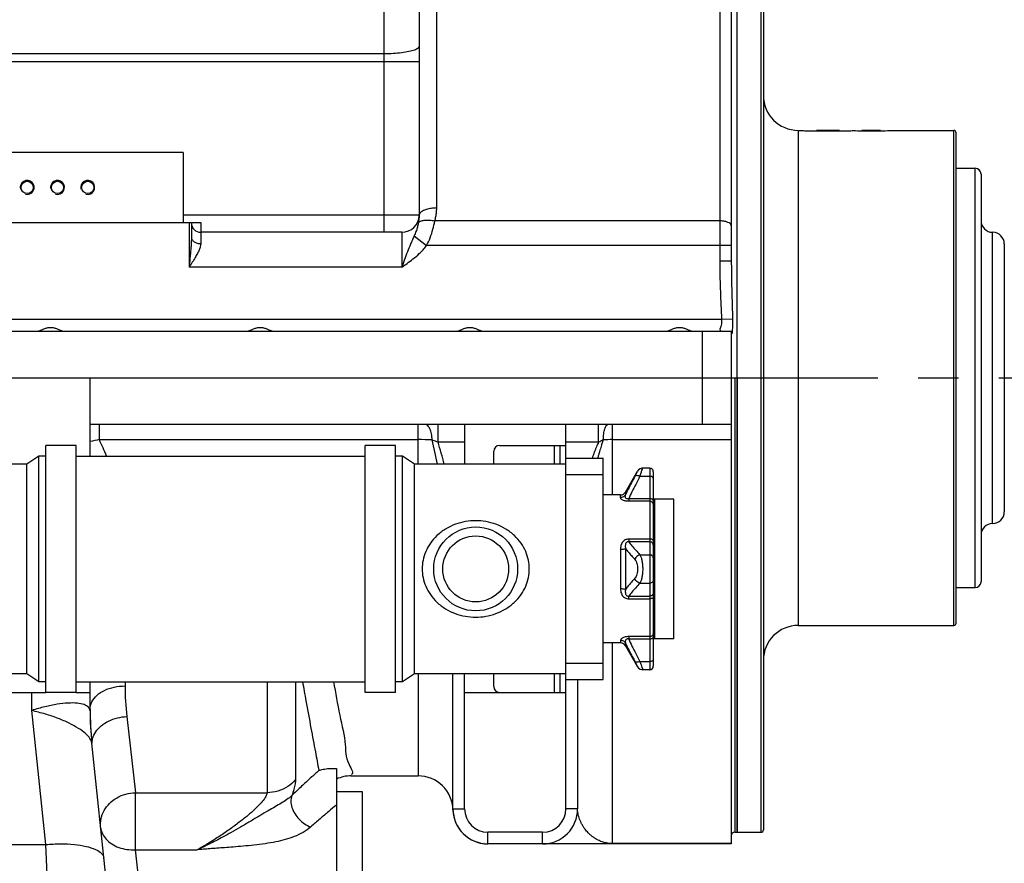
# Model space of a CAD drawing. Header units: millimetres. Extents: x 8 to 399, y 9 to 282.
# Tile 21 of 36: x 108 to 151, y 197 to 234. Entities that reach past the tile are written whole.
import ezdxf

# ---------------------------------------------------------------- set-up
doc = ezdxf.new("R2010")
doc.units = ezdxf.units.MM
doc.header["$LTSCALE"] = 23.1
doc.linetypes.add('CENTER', pattern=[0.6, 0.375, -0.075, 0.075, -0.075])
doc.layers.get('0').update_dxf_attribs({"linetype": 'CONTINUOUS'})
for name, color, linetype in [('02___PRT_ALL_AXES', 7, 'CONTINUOUS'), ('02__ASM_ALL_AXES', 7, 'CONTINUOUS'), ('3_ALL_AXES', 7, 'CONTINUOUS')]:
    doc.layers.add(name, color=color, linetype=linetype)
doc.dimstyles.new('DIMSTYLE_2', dxfattribs={"dimtxt": 2.5, "dimasz": 3, "dimexe": 0.18, "dimexo": 0.0625, "dimgap": 0.09, "dimtad": 1, "dimdec": 0, "dimlfac": 20, "dimdsep": 46, "dimtxsty": 'Standard', "dimblk": '_FILLED', "dimblk1": '_FILLED', "dimblk2": '_FILLED', "dimcen": 0.09, "dimadec": 0, "dimazin": 0, "dimtfac": 1, "dimtdec": 0, "dimtofl": 0, "dimtmove": 0, "dimatfit": 3, "dimldrblk": '_FILLED', "dimfxl": 0, "dimtolj": 1, "dimarcsym": 0})

# ---------------------------------------------------------------- blocks, each defined once
blk = doc.blocks.new('_FILLED')
at = {"color": 0, "linetype": 'ByBlock'}
blk.add_solid([(0, 0), (-1, 0.25), (-1, -0.25)], dxfattribs=at)
blk = doc.blocks.new('*D8')
at = {"color": 2, "linetype": 'Continuous'}
for p, q in [((159.284, 213.847), (159.284, 128.823)), ((73.859, 172.971), (73.859, 128.823)), ((73.859, 131.823), (116.572, 131.823)), ((159.284, 131.823), (116.572, 131.823))]:
    blk.add_line(p, q, dxfattribs=at)
at = {"color": 2, "linetype": 'Continuous', "xscale": 3, "yscale": 3, "zscale": 3, "rotation": 180}
blk.add_blockref('_FILLED', (73.859, 131.823), dxfattribs=at)
at = {"color": 2, "linetype": 'Continuous', "xscale": 3, "yscale": 3, "zscale": 3}
blk.add_blockref('_FILLED', (159.284, 131.823), dxfattribs=at)
at = {"color": 2, "linetype": 'Continuous', "insert": (116.572, 134.948), "char_height": 2.5, "width": 10, "attachment_point": 2, "line_spacing_factor": 0.9}
blk.add_mtext('1709', dxfattribs=at)

msp = doc.modelspace()

# ---------------------------------------------------------------- linework, layer by layer
at = {"color": 7, "linetype": 'Continuous'}
for p, q in [((124.08437, 224.47077), (124.08437, 243.22077)), ((126.33437, 225.51382), (126.33437, 243.22077)), ((125.58437, 240.72077), (125.58437, 225.19699)), ((138.48438, 237.83847), (138.48438, 223.22734)), ((138.98438, 237.71516), (138.98438, 223.22734)), ((139.23438, 198.72077), (139.23438, 237.47077)), ((140.25938, 198.72077), (140.25938, 237.22077)), ((140.35938, 237.22077), (140.35938, 198.82077)), ((124.08437, 232.1315), (97.68438, 232.1315)), ((96.18438, 231.80611), (125.58437, 231.80611)), ((141.85938, 228.84577), (141.85938, 207.59577)), ((143.63438, 228.84577), (142.63438, 228.84577)), ((145.38438, 228.84577), (144.58437, 228.84577)), ((148.53438, 207.59577), (148.53438, 228.84577)), ((148.63438, 207.69577), (148.63438, 228.74577)), ((115.45225, 227.89577), (106.15225, 227.89577)), ((115.45225, 227.89577), (115.45225, 224.89577)), ((149.45437, 209.22077), (149.45437, 227.22077)), ((149.70437, 226.97077), (149.70437, 209.47077)), ((115.45225, 225.22077), (125.58437, 225.22077)), ((138.48438, 224.95864), (126.25574, 224.95864)), ((105.40225, 224.89577), (115.80225, 224.89577)), ((115.70225, 224.89577), (115.70225, 222.97077)), ((115.80225, 224.89577), (115.80225, 224.25529)), ((115.83118, 224.89577), (116.20225, 224.89577)), ((116.20225, 224.89577), (116.20225, 223.98486)), ((124.83437, 224.47077), (116.20225, 224.47077)), ((124.83437, 224.47077), (124.83437, 222.97077)), ((125.36791, 224.31263), (125.90143, 223.90209)), ((150.20437, 211.97077), (150.20437, 224.47077)), ((138.98438, 223.90209), (125.90143, 223.90209)), ((150.70437, 223.97077), (150.70437, 212.47077)), ((138.98438, 223.22734), (138.48438, 223.22734)), ((124.83437, 222.97077), (115.70225, 222.97077)), ((138.56511, 220.72077), (104.85788, 220.72077)), ((139.03677, 220.74186), (138.56511, 220.72077)), ((104.85788, 220.22077), (138.99391, 220.22077)), ((137.74391, 218.22077), (137.74391, 220.22077)), ((138.99391, 218.22077), (138.99391, 220.22077)), ((81.75787, 218.22077), (139.23438, 218.22077)), ((111.45475, 214.86327), (111.45475, 218.22077)), ((137.73425, 218.22077), (137.73425, 216.22077)), ((138.98425, 218.22077), (138.98425, 216.22077)), ((139.13425, 218.22077), (139.13425, 198.72077)), ((139.23425, 218.22077), (139.23425, 198.72077)), ((138.97293, 216.22077), (111.45475, 216.22077)), ((111.85103, 215.57016), (111.85103, 216.22077)), ((125.53425, 214.52077), (125.53425, 216.22077)), ((126.39135, 215.47077), (126.39135, 216.22077)), ((127.53425, 216.22077), (127.53425, 214.52077)), ((131.88425, 199.72077), (131.88425, 216.22077)), ((133.2816, 215.47077), (133.2816, 216.22077)), ((133.88425, 213.19577), (133.88425, 216.22077)), ((138.98425, 216.20174), (138.98425, 198.22077)), ((111.85102, 215.57016), (125.53425, 215.57016)), ((126.39134, 215.47077), (127.53425, 215.47077)), ((129.03425, 215.32077), (131.88425, 215.32077)), ((131.38425, 215.32077), (131.38425, 214.52077)), ((131.63425, 214.52077), (131.63425, 215.32077)), ((131.88425, 215.47077), (133.2816, 215.47077)), ((133.88425, 215.56969), (138.98425, 215.56969)), ((128.78425, 214.52077), (128.78425, 215.07077)), ((131.88425, 214.77077), (133.48425, 214.77077)), ((133.48425, 205.27077), (133.48425, 214.77077)), ((108.73975, 214.52077), (102.23425, 214.52077)), ((108.73975, 205.52077), (108.73975, 214.52077)), ((131.88425, 214.52077), (125.37875, 214.52077)), ((125.37875, 205.52077), (125.37875, 214.52077)), ((135.48425, 214.34577), (135.17854, 214.34577)), ((135.48425, 214.34577), (135.48425, 205.69577)), ((131.88425, 214.07077), (133.48425, 214.07077)), ((134.44242, 213.32077), (134.96203, 214.22076)), ((135.05999, 213.99577), (135.48425, 213.99577)), ((135.63425, 214.19577), (135.63425, 212.86253)), ((134.22591, 213.08108), (134.22591, 213.19577)), ((134.44242, 213.32077), (134.44242, 213.20156)), ((135.48425, 213.03042), (134.57875, 213.03042)), ((134.57875, 213.03042), (134.57875, 212.92661)), ((135.48425, 212.92661), (134.57875, 212.92661)), ((135.63307, 212.80649), (135.63307, 211.24721)), ((135.68268, 212.76645), (135.68268, 211.22959)), ((135.68425, 213.02077), (135.68425, 212.81595)), ((135.48425, 211.3001), (134.57875, 211.3001)), ((134.57875, 211.3001), (134.57875, 211.18433)), ((135.48425, 211.18433), (134.57875, 211.18433)), ((135.63425, 211.1284), (135.63425, 208.91313)), ((135.68425, 211.11025), (135.68425, 208.93129)), ((134.22591, 210.8664), (134.22591, 209.17513)), ((134.44242, 210.89969), (134.44242, 209.14185)), ((135.05999, 210.62698), (135.48425, 210.62698)), ((135.05999, 209.41455), (135.48425, 209.41455)), ((134.57875, 208.8572), (135.48425, 208.8572)), ((134.57875, 208.74143), (134.57875, 208.8572)), ((134.57875, 208.74143), (135.48425, 208.74143)), ((135.63307, 208.79432), (135.63307, 207.23505)), ((135.68268, 208.81195), (135.68268, 207.27509)), ((135.63425, 207.179), (135.63425, 205.84577)), ((135.68425, 207.22559), (135.68425, 207.02077)), ((133.88425, 198.22077), (133.88425, 206.84577)), ((134.22591, 206.96045), (134.22591, 206.84577)), ((134.44242, 206.83997), (134.44242, 206.72077)), ((134.44242, 206.72077), (134.96203, 205.82077)), ((135.48425, 207.11492), (134.57875, 207.11492)), ((134.57875, 207.11492), (134.57875, 207.01112)), ((135.48425, 207.01112), (134.57875, 207.01112)), ((131.88425, 205.97077), (133.48425, 205.97077)), ((135.05999, 206.04577), (135.48425, 206.04577)), ((108.73975, 205.52077), (102.23425, 205.52077)), ((131.88425, 205.52077), (125.37875, 205.52077)), ((125.53425, 205.52077), (125.53425, 201.13977)), ((127.03425, 199.72077), (127.03425, 205.52077)), ((127.53425, 199.72077), (127.53425, 205.52077)), ((128.78425, 204.97077), (128.78425, 205.52077)), ((131.38425, 205.52077), (131.38425, 204.72077)), ((131.63425, 204.72077), (131.63425, 205.52077)), ((135.48425, 205.69577), (135.17854, 205.69577)), ((111.45475, 204.00688), (111.45475, 205.17827)), ((112.95475, 205.17827), (112.95475, 204.99855)), ((119.04984, 205.17827), (119.04984, 200.41667)), ((120.275, 205.17827), (120.275, 200.98162)), ((131.88425, 205.27077), (133.48425, 205.27077)), ((132.38425, 205.27077), (132.38425, 199.72077)), ((85.85788, 204.72077), (109.55925, 204.72077)), ((108.95475, 203.94319), (108.95475, 204.72077)), ((110.85925, 204.72077), (111.45475, 204.72077)), ((127.53425, 204.72077), (131.88425, 204.72077)), ((109.55932, 198.19109), (108.95475, 203.94319)), ((113.0287, 203.68587), (113.39807, 200.41675)), ((112.70346, 191.34011), (111.52586, 202.5442)), ((122.03425, 201.45676), (122.03425, 188.22077)), ((122.65521, 201.13977), (125.53425, 201.13977)), ((113.39807, 200.41675), (119.04984, 200.41667)), ((113.39807, 197.96753), (113.39807, 200.41675)), ((127.03425, 199.72077), (127.53425, 199.72077)), ((132.38425, 199.72077), (131.88425, 199.72077)), ((130.88425, 198.72077), (128.53425, 198.72077)), ((128.53425, 198.22077), (128.53425, 198.72077)), ((130.88425, 198.22077), (130.88425, 198.72077)), ((139.13425, 198.72077), (139.23425, 198.72077)), ((87.75331, 198.19109), (109.55932, 198.19109)), ((109.60418, 196.91079), (109.55932, 198.19109)), ((113.39807, 197.96753), (116.05349, 197.96747)), ((113.81823, 194.37999), (113.39807, 197.96753)), ((128.3756, 198.22906), (128.35846, 198.23097)), ((128.35846, 198.23097), (128.36066, 198.23072)), ((128.49163, 198.22136), (128.50328, 198.22108)), ((128.50162, 198.22112), (128.52572, 198.22078)), ((128.52042, 198.22082), (128.53426, 198.22076)), ((138.98425, 198.22077), (128.53425, 198.22077)), ((138.98425, 198.22883), (133.88425, 198.22883))]:
    msp.add_line(p, q, dxfattribs=at)
at = {"color": 2, "linetype": 'Continuous'}
for p, q in [((142.63438, 228.82077), (142.63438, 228.84577)), ((143.63438, 228.82077), (143.63438, 228.84577)), ((144.58437, 228.82352), (144.58437, 228.84577)), ((145.38438, 228.82356), (145.38438, 228.84577))]:
    msp.add_line(p, q, dxfattribs=at)
at = {"color": 7, "linetype": 'Continuous'}
for points in [[(138.98425, 216.20174), (138.98148, 216.21597), (138.97293, 216.22077)], [(135.17854, 214.34577), (135.14603, 214.34364), (135.07054, 214.32124), (135.00579, 214.27648), (134.96203, 214.22077)], [(134.96203, 205.82077), (135.00579, 205.76505), (135.07054, 205.7203), (135.14603, 205.69789), (135.17854, 205.69577)], [(127.0337, 199.68027), (127.03394, 199.69045), (127.03425, 199.72077)], [(127.8015, 198.41131), (127.86798, 198.37632), (128.03631, 198.30544)], [(128.03631, 198.30544), (128.20625, 198.25682), (128.28962, 198.24067)], [(128.36066, 198.23072), (128.40332, 198.22639), (128.44523, 198.22334)], [(128.44523, 198.22334), (128.47855, 198.22176), (128.50162, 198.22112)]]:
    msp.add_lwpolyline(points, dxfattribs=at)
msp.add_circle((128.00925, 210.02077), 1.415, dxfattribs=at)
for centre, radius, start, end in [((141.85938, 230.34577), 1.5, 180, 270), ((148.53438, 228.74577), 0.1, 0, 90), ((149.45437, 226.97077), 0.25, 360, 90), ((124.83437, 225.22077), 0.75, 270, 358.198247), ((150.20437, 224.97077), 0.5, 180.000001, 270), ((116.20225, 224.87077), 0.4, 180, 270), ((150.20437, 223.97077), 0.5, 360, 90), ((115.49654, 197.84282), 18.09829, 101.620509, 102.90436), ((100.90357, 210.33995), 12.13268, 21.895445, 25.536434), ((125.5434, 195.21626), 20.35391, 88.31003, 90.025775), ((53.91111, 199.72086), 73.94905, 11.5450405, 12.3690458), ((148.24973, 275.66239), 64.03765, 249.8057504, 250.0416749), ((78.18617, 201.2501), 50.25899, 15.310587, 16.436216), ((129.03425, 215.07077), 0.25, 90, 180), ((133.87974, 194.46337), 21.10632, 89.987755, 91.066086), ((135.48425, 214.19577), 0.15, 359.999772, 90), ((134.22591, 213.44577), 0.25, 270, 330), ((135.68425, 213.07077), 0.05, 180, 270), ((150.20437, 212.47077), 0.5, 270, 0), ((150.20437, 211.47077), 0.5, 90, 179.999999), ((149.45437, 209.47077), 0.25, 270, 0), ((141.85938, 206.09577), 1.5, 90, 180), ((148.53438, 207.69577), 0.1, 270, 360), ((134.22591, 206.59577), 0.25, 30, 90), ((135.68425, 206.97077), 0.05, 90, 180), ((135.48425, 205.84577), 0.15, 270, 0.000228), ((124.64726, 204.99887), 11.69252, 180.001592, 186.447614), ((129.03425, 204.97077), 0.25, 180, 270), ((124.71086, 203.93072), 13.25773, 180.002262, 185.999644), ((126.45475, 204.00688), 15, 180, 185.620937), ((122.66563, 199.63979), 1.5, 90, 114.892944), ((125.53425, 199.63977), 1.5, 1.547045, 90), ((128.53316, 199.72077), 1.5, 181.547041, 269.999849), ((128.53425, 199.72077), 1.5, 179.999999, 270.000001), ((128.53425, 199.72077), 1, 180, 270), ((130.88425, 199.72077), 1.5, 269.999999, 0.000001), ((130.88425, 199.72077), 1, 270, 360), ((139.13425, 198.57077), 0.15, 90, 180), ((140.25938, 198.82077), 0.1, 270, 360)]:
    msp.add_arc(centre, radius, start, end, dxfattribs=at)
at = {"color": 2, "linetype": 'Continuous'}
for centre in [(108.75225, 226.39577), (110.05225, 226.39577), (111.35225, 226.39577)]:
    msp.add_arc(centre, 0.3, 255, 195, dxfattribs=at)
at = {"color": 7, "linetype": 'Continuous'}
for points, start_tangent, end_tangent in [([(125.58437, 232.4569), (125.53326, 232.37268), (125.38341, 232.2942), (125.14504, 232.22681), (124.83437, 232.1751), (124.4726, 232.14259), (124.08437, 232.1315)], (0, -1), (-1, 0)), ([(126.33437, 225.51382), (126.10261, 225.49831), (125.89354, 225.45328), (125.72761, 225.38316), (125.62108, 225.2948), (125.58636, 225.21886)], (-1, 0), (-0.17456322, -0.98464597)), ([(126.25574, 224.95864), (126.29939, 225.15063), (126.32572, 225.33619), (126.33437, 225.51382)], (0.25723114, 0.9663499), (0.00001581, 1)), ([(125.54505, 224.86782), (125.63862, 224.94538), (125.80138, 224.9889), (126.01507, 224.99349), (126.25574, 224.95864)], (0.51164125, 0.85919918), (0.97692524, -0.21358152)), ([(125.58437, 225.19687), (125.58007, 225.09843), (125.56696, 224.98978), (125.54506, 224.86782)], (-0.00000001, -1), (-0.19703064, -0.98039733)), ([(125.58636, 225.21886), (125.58437, 225.19686)], (-0.17456322, -0.98464597), (0, -1)), ([(125.90143, 223.90209), (126.05531, 224.23866), (126.17324, 224.59846), (126.25574, 224.95864)], (0.47429376, 0.88036665), (0.18332937, 0.98305155)), ([(138.98438, 224.74733), (138.9599, 224.81263), (138.88888, 224.87154), (138.77827, 224.91828), (138.63888, 224.9483), (138.48438, 224.95864)], (0, 1), (-1, 0)), ([(125.54506, 224.86782), (125.50374, 224.69421), (125.44489, 224.50663), (125.3679, 224.31264)], (-0.19708052, -0.98038731), (-0.40443552, -0.91456651)), ([(115.80225, 224.25529), (115.79882, 224.09761), (115.78917, 223.91769), (115.77409, 223.71584), (115.75422, 223.49171), (115.73009, 223.24417), (115.70225, 222.97077)], (-0.00006149, -1), (-0.10204933, -0.99477934)), ([(115.80225, 224.25529), (115.8327, 224.1518), (115.91941, 224.06407), (116.04918, 224.00545), (116.20225, 223.98486)], (0.00000001, -1), (1, 0.00001473)), ([(125.3679, 224.31264), (125.29124, 224.14086), (125.20937, 223.95476)], (-0.40454951, -0.9145161), (-0.39599974, -0.91825062)), ([(116.20225, 223.98486), (116.18513, 223.8604), (116.1369, 223.71836), (116.06149, 223.55901), (115.9621, 223.38205), (115.84147, 223.18661), (115.70225, 222.97077)], (-0.00011885, -0.99999999), (-0.54506765, -0.83839206)), ([(125.20937, 223.95476), (125.0762, 223.63085), (124.95053, 223.2964), (124.83437, 222.97077)], (-0.39554464, -0.91844675), (-0.3334336, -0.94277358)), ([(125.58437, 223.55543), (125.74814, 223.72054), (125.90143, 223.90209)], (0.72866927, 0.68486575), (0.61001708, 0.79238826)), ([(124.83437, 222.97077), (125.06527, 223.13549), (125.31633, 223.32519), (125.58437, 223.55543)], (0.81677301, 0.57695914), (0.72897965, 0.68453537)), ([(138.48438, 223.22734), (138.49834, 222.35477), (138.52952, 221.51675), (138.56511, 220.72077)], (0.0000461, -1), (0.04471371, -0.99899984)), ([(138.98438, 223.22734), (138.99344, 222.36956), (139.01368, 221.53761), (139.03678, 220.74186)], (0.00001903, -1), (0.02895988, -0.99958057)), ([(138.56511, 220.72077), (138.56446, 220.5941), (138.54334, 220.48042), (138.51454, 220.38665), (138.49186, 220.31523), (138.54828, 220.22077)], (0.09020138, -0.99592355), (1, -0.00000148)), ([(139.03678, 220.74186), (139.03705, 220.5096), (139.02596, 220.29602)], (0.02931158, -0.99957032), (-0.07524886, -0.99716479)), ([(139.02596, 220.29602), (139.00924, 220.11252)], (-0.07524886, -0.99716479), (-0.10270802, -0.99471155)), ([(126.14359, 215.56132), (126.11066, 215.81941), (126.04242, 216.0322), (125.94774, 216.17204), (125.83892, 216.22076)], (-0.04971319, 0.99876353), (-1, -0.00004113)), ([(133.487, 215.56603), (133.50877, 215.82256), (133.55333, 216.03377), (133.61492, 216.17246), (133.68562, 216.22077)], (0.03417213, 0.99941596), (1, -0.00000876)), ([(133.2816, 215.47077), (133.23936, 215.37317), (133.1949, 215.26624), (133.1483, 215.14986), (133.10028, 215.02548), (133.05159, 214.89502), (133.00663, 214.77079)], (-0.4041955, -0.91467262), (-0.33601284, -0.94185741)), ([(133.48704, 215.56603), (133.45818, 215.48245), (133.42798, 215.39099), (133.39627, 215.29094), (133.36288, 215.18142), (133.32796, 215.06258), (133.29207, 214.93608), (133.25574, 214.80378), (133.24686, 214.77079)], (-0.33268263, -0.94303885), (-0.25913891, -0.96584006)), ([(133.2816, 215.47077), (133.384, 215.51716), (133.48705, 215.56606)], (0.91349943, 0.40684001), (0.89895838, 0.43803405)), ([(134.84349, 213.99513), (134.69547, 213.71539), (134.56186, 213.45114), (134.44242, 213.20156)], (-0.47492784, -0.88002474), (-0.42069788, -0.9072008)), ([(135.05999, 213.99577), (134.87739, 213.64995), (134.71722, 213.32881), (134.57875, 213.03042)], (-0.47574394, -0.87958382), (-0.40621573, -0.91377721)), ([(134.84349, 213.99513), (134.89415, 214.09009), (134.93156, 214.16163), (134.95438, 214.20584)], (0.47489759, 0.88004106), (-0.88988905, 0.45617702)), ([(135.05999, 213.99577), (134.96671, 214.0225), (134.88999, 214.02228), (134.84349, 213.99513)], (-0.92666487, 0.37588857), (-0.58109425, -0.81383627)), ([(135.05999, 213.99577), (135.11071, 214.14329), (135.14808, 214.25417), (135.17089, 214.32265)], (0.32850564, 0.94450201), (-0.9493535, 0.31421001)), ([(135.63425, 213.92077), (135.59031, 213.9738), (135.54165, 213.99006), (135.48425, 213.99577)], (0, 1), (-1, 0)), ([(134.44242, 213.20156), (134.38661, 213.13746), (134.31141, 213.09561), (134.22591, 213.08108)], (-0.51386286, -0.85787234), (-1, 0.00000125)), ([(134.57875, 212.92661), (134.49657, 212.93067), (134.42402, 212.94219), (134.3587, 212.96111), (134.30342, 212.98663), (134.26173, 213.01647), (134.22591, 213.08108)], (-1, -0.0000717), (-0.00005105, 1)), ([(134.57875, 213.03042), (134.53388, 213.02401), (134.49717, 213.02925), (134.44583, 213.0734), (134.43412, 213.10979), (134.43273, 213.153), (134.44241, 213.20156)], (-0.9685917, -0.24865661), (0.29412614, 0.95576661)), ([(135.63425, 212.95542), (135.59031, 213.00845), (135.54165, 213.02471), (135.48425, 213.03042)], (0, 1), (-1, 0)), ([(135.63307, 212.80649), (135.61683, 212.85354), (135.58346, 212.89229), (135.53728, 212.91774), (135.48425, 212.92661)], (-0.13641252, 0.99065212), (-1, 0)), ([(135.63307, 212.80649), (135.65951, 212.77166), (135.67344, 212.77756)], (0.13637186, -0.99065772), (0.76870051, 0.63960888)), ([(135.63425, 212.86253), (135.6332, 212.81938), (135.63354, 212.80652)], (0.00001167, -1), (0.05603639, -0.99842873)), ([(135.63425, 212.86253), (135.65925, 212.82219), (135.67381, 212.82849)], (0, -1), (0.76851092, 0.63983667)), ([(135.68425, 212.81595), (135.68286, 212.77859), (135.68338, 212.76651)], (0.00003786, -1), (0.0949516, -0.99548189)), ([(130.30925, 210.02077), (130.27168, 210.39339), (130.15505, 210.76594), (129.95588, 211.12328), (129.67029, 211.45257), (129.30283, 211.73234), (128.88066, 211.93644), (128.44324, 212.05358), (128.00819, 212.09077), (127.57316, 212.05322), (127.13609, 211.93579), (126.71444, 211.73159), (126.34736, 211.45178), (126.0624, 211.12297), (125.86349, 210.76605), (125.74689, 210.39373), (125.70925, 210.02077)], (-0.00021406, 0.99999998), (-0.00021523, -0.99999998)), ([(134.57875, 211.3001), (134.49642, 211.29076), (134.42379, 211.26403), (134.35855, 211.2186), (134.303, 211.15337), (134.26151, 211.07198), (134.23523, 210.976), (134.22591, 210.8664)], (-0.99999969, 0.00078263), (-0.00008703, -1)), ([(134.57875, 211.18433), (134.53374, 211.18429), (134.497, 211.17039), (134.46722, 211.14213), (134.44567, 211.09891), (134.43408, 211.04331), (134.43275, 210.97662), (134.44242, 210.89969)], (-0.98910745, 0.14719529), (0.18706437, -0.98234766)), ([(134.57875, 211.18433), (134.71722, 211.01206), (134.87739, 210.82664), (135.05999, 210.62698)], (0.61007983, -0.79233995), (0.68367804, -0.72978376)), ([(135.63307, 211.24721), (135.58346, 211.28499), (135.53728, 211.2962), (135.48425, 211.3001)], (-0.2984249, 0.95443312), (-1, 0)), ([(135.61704, 211.11485), (135.59031, 211.14628), (135.54165, 211.17444), (135.48425, 211.18433)], (-0.51881043, 0.85488931), (-1, 0)), ([(135.63425, 211.05443), (135.62283, 211.10414), (135.61704, 211.11485)], (0, 1), (-0.51881043, 0.85488931)), ([(135.63307, 211.24721), (135.63338, 211.20214), (135.63425, 211.1284)], (0.00001218, -1), (0.00001032, -1)), ([(135.63307, 211.24721), (135.68268, 211.22959)], (0.29842614, -0.95443273), (1, -0.00000181)), ([(135.63425, 211.1284), (135.68425, 211.11025)], (0, -1), (1, 0)), ([(135.68268, 211.22959), (135.6831, 211.18546), (135.68425, 211.11025)], (0.0000317, -1), (0.00002525, -1)), ([(134.22591, 210.8664), (134.31141, 210.87042), (134.38661, 210.88198), (134.44242, 210.8997)], (1, 0.00000474), (0.90803454, 0.4188953)), ([(134.44242, 210.89969), (134.56186, 210.74931), (134.69547, 210.59056), (134.84349, 210.42307)], (0.60939006, -0.79287058), (0.67014384, -0.74223125)), ([(135.05999, 210.62697), (134.96671, 210.5859), (134.89, 210.51365), (134.84349, 210.42307)], (-0.97365685, -0.2280183), (-0.28510264, -0.95849699)), ([(135.05999, 210.62698), (135.11071, 210.51318), (135.14808, 210.36695), (135.17089, 210.19918), (135.17854, 210.02076), (135.17088, 209.84233), (135.14808, 209.67457), (135.1107, 209.52834), (135.05999, 209.41455)], (0.51595213, -0.85661742), (-0.51598219, -0.85659931)), ([(135.63425, 210.49708), (135.62283, 210.54679), (135.59031, 210.58894), (135.54165, 210.6171), (135.48425, 210.62698)], (0, 1), (-1, 0)), ([(134.84349, 210.42307), (134.89415, 210.34743), (134.93156, 210.25033), (134.95438, 210.13905), (134.96203, 210.02075), (134.95437, 209.90245), (134.93156, 209.79119), (134.89414, 209.69409), (134.84349, 209.61847)], (0.66987209, -0.74247652), (-0.66989796, -0.74245318)), ([(125.70925, 210.02077), (125.7467, 209.6487), (125.86298, 209.27669), (126.0615, 208.91986), (126.34604, 208.59099), (126.71234, 208.31123), (127.13358, 208.10667), (127.57032, 207.98881), (128.00475, 207.95077), (128.43903, 207.98723), (128.87581, 208.10331), (129.29675, 208.30548), (129.66603, 208.58497), (129.95468, 208.91654), (130.15527, 209.27612), (130.27166, 209.64808), (130.30925, 210.02077)], (0.00020954, -0.99999998), (0.00021151, 0.99999998)), ([(134.84349, 209.61847), (134.69547, 209.45097), (134.56186, 209.29222), (134.44242, 209.14185)], (-0.67014348, -0.74223158), (-0.60938993, -0.79287068)), ([(135.05999, 209.41455), (134.87739, 209.21489), (134.71722, 209.02948), (134.57875, 208.8572)], (-0.68367739, -0.72978437), (-0.61008153, -0.79233864)), ([(135.05999, 209.41455), (134.96671, 209.45563), (134.88999, 209.52788), (134.84349, 209.61847)], (-0.97365635, 0.22802041), (-0.28505503, 0.95851115)), ([(135.63425, 209.54445), (135.62283, 209.49474), (135.59031, 209.4526), (135.54165, 209.42444), (135.48425, 209.41455)], (0, -1), (-1, 0)), ([(134.22591, 209.17513), (134.23531, 209.06508), (134.26183, 208.96871), (134.30375, 208.88704), (134.35985, 208.82176), (134.42585, 208.77647), (134.49825, 208.75034), (134.57875, 208.74143)], (0.0000954, -1), (0.99999978, 0.00066045)), ([(134.22591, 209.17513), (134.31141, 209.17111), (134.38661, 209.15955), (134.44242, 209.14184)], (1, -0.00001231), (0.90804999, -0.41886181)), ([(134.44242, 209.14185), (134.43273, 209.0646), (134.43414, 208.99765), (134.44592, 208.94187), (134.46778, 208.89865), (134.498, 208.87053), (134.53472, 208.85707), (134.57875, 208.8572)], (-0.18706121, -0.98234826), (0.98912504, 0.14707705)), ([(135.61704, 208.92668), (135.59031, 208.89525), (135.54165, 208.86709), (135.48425, 208.8572)], (-0.51881043, -0.85488931), (-1, 0)), ([(135.63425, 208.98711), (135.62283, 208.9374), (135.61704, 208.92668)], (0, -1), (-0.51881043, -0.85488931)), ([(135.63425, 208.91313), (135.63392, 208.87593), (135.63333, 208.83551), (135.63307, 208.79432)], (-0.00001054, -1), (-0.00004813, -1)), ([(135.63425, 208.91313), (135.68425, 208.93129)], (0, 1), (1, 0.00000081)), ([(135.68425, 208.93129), (135.68381, 208.89275), (135.68303, 208.85221), (135.68268, 208.81195)], (-0.0000258, -1), (-0.00012249, -0.99999999)), ([(135.63307, 208.79432), (135.58346, 208.75654), (135.53728, 208.74534), (135.48425, 208.74143)], (-0.2984249, -0.95443312), (-1, 0)), ([(135.63307, 208.79432), (135.68268, 208.81195)], (0.2984249, 0.95443312), (1, 0)), ([(135.63307, 207.23505), (135.61683, 207.188), (135.58346, 207.14924), (135.53728, 207.12379), (135.48425, 207.11492)], (-0.13637186, -0.99065772), (-1, 0)), ([(135.63307, 207.23505), (135.65951, 207.26988), (135.67344, 207.26398)], (0.13637186, 0.99065772), (0.7687, -0.6396095)), ([(135.63307, 207.23505), (135.63398, 207.19507), (135.63343, 207.17906)], (0.00002759, -1), (-0.0761588, -0.9970957)), ([(135.63425, 207.179), (135.65925, 207.21934), (135.67381, 207.21305)], (0, 1), (0.76851043, -0.63983726)), ([(135.68268, 207.27509), (135.68389, 207.23907), (135.68326, 207.22569)], (0.00007053, -1), (-0.10218107, -0.99476582)), ([(134.57875, 207.11492), (134.49646, 207.11083), (134.42386, 207.09932), (134.35864, 207.08042), (134.30307, 207.05469), (134.26154, 207.02487), (134.22591, 206.96045)], (-0.99999984, 0.00055978), (-0.00031431, -0.99999995)), ([(134.22591, 206.96045), (134.31141, 206.94592), (134.38661, 206.90408), (134.44242, 206.83997)], (1, 0.00000131), (0.51386329, -0.85787209)), ([(134.57875, 207.01112), (134.53376, 207.0175), (134.49704, 207.01225), (134.44569, 206.96785), (134.43408, 206.93146), (134.43274, 206.88836), (134.44242, 206.83997)], (-0.96838611, 0.2494561), (0.29425537, -0.95572683)), ([(134.44242, 206.83997), (134.56186, 206.59039), (134.69548, 206.32613), (134.84349, 206.0464)], (0.4206999, -0.90719987), (0.47492817, -0.88002456)), ([(134.57875, 207.01112), (134.71722, 206.71273), (134.8774, 206.39158), (135.05999, 206.04577)], (0.40621422, -0.91377787), (0.47574459, -0.87958347)), ([(135.63425, 207.08612), (135.59031, 207.03308), (135.54165, 207.01683), (135.48425, 207.01112)], (0, -1), (-1, 0)), ([(134.84349, 206.0464), (134.89414, 205.95144), (134.93156, 205.87991), (134.95438, 205.8357)], (0.47489759, -0.88004106), (-0.88991794, -0.45612065)), ([(135.05999, 206.04577), (134.96671, 206.01904), (134.89, 206.01926), (134.84349, 206.0464)], (-0.92665855, -0.37590416), (-0.58117613, 0.8137778)), ([(135.05999, 206.04577), (135.1107, 205.89825), (135.14808, 205.78737), (135.17089, 205.71889)], (0.3285056, -0.94450202), (-0.94935956, -0.3141917)), ([(135.63425, 206.12077), (135.59031, 206.06773), (135.54165, 206.05148), (135.48425, 206.04577)], (0, -1), (-1, 0)), ([(120.57305, 205.17819), (120.72009, 204.36237), (120.93538, 203.18541), (121.1253, 202.16429), (121.27561, 201.36761)], (0.1763823, -0.98432174), (0.18656092, -0.98244339)), ([(121.90519, 205.1782), (122.17167, 203.73724), (122.40947, 202.47484), (122.57243, 201.62253), (122.65524, 201.19343)], (0.18002561, -0.98366192), (-0.98198049, -0.1889823)), ([(111.45475, 204.00688), (111.52816, 204.31333), (111.74122, 204.58977), (112.07307, 204.80916), (112.49122, 204.95001), (112.95475, 204.99855)], (0, 1), (1, -0.00000002)), ([(111.37841, 204.08484), (111.19329, 204.19567), (110.90227, 204.25653), (110.5144, 204.26245), (110.0443, 204.21179), (109.51577, 204.10322), (108.95475, 203.94319)], (-0.6826761, 0.73072111), (-0.93925937, -0.34320814)), ([(111.52588, 202.54397), (111.44886, 202.741), (111.25838, 202.95417), (110.95891, 203.17624), (110.55974, 203.39761), (110.07604, 203.60637), (109.53207, 203.79235), (108.95475, 203.94319)], (-0.10324724, 0.99465572), (-0.96715004, 0.2542062)), ([(111.45316, 203.9302), (111.37841, 204.08484)], (-0.10794999, 0.99415633), (-0.6826761, 0.73072111)), ([(111.45475, 204.00688), (111.45384, 203.92934), (111.45374, 203.93026)], (-0.00000005, -1), (-0.10244231, 0.99473895)), ([(111.53302, 202.5429), (111.56195, 202.73791), (111.6968, 203.02622), (111.93135, 203.2823), (112.24805, 203.48699), (112.6232, 203.62495), (113.0287, 203.68587)], (0.02821966, 0.99960175), (0.99877256, 0.04953158)), ([(121.27561, 201.36761), (120.92258, 201.05008), (120.53529, 200.69274), (120.11156, 200.29087)], (-0.74760213, -0.66414686), (-0.7207473, -0.6931979)), ([(121.2756, 201.36761), (121.5238, 201.4328), (121.77991, 201.45886), (122.03425, 201.45676)], (0.93556748, 0.35314797), (0.99851853, -0.05441271)), ([(120.275, 200.98162), (119.94225, 200.67877), (119.51969, 200.48394), (119.04984, 200.41675)], (-0.62159748, -0.78333682), (-1, 0.00000273)), ([(120.275, 200.98162), (120.25768, 200.79391), (120.2041, 200.56395), (120.11156, 200.29087)], (0.00100667, -0.99999949), (-0.35693725, -0.93412836)), ([(111.90629, 198.92465), (111.92512, 199.29382), (112.05652, 199.64675), (112.29043, 199.95649), (112.609, 200.19935), (112.98786, 200.35678), (113.39807, 200.41674)], (-0.10452912, 0.99452183), (0.99994729, 0.01026687)), ([(119.04982, 200.41667), (119.01968, 200.29379), (118.92498, 200.13342), (118.76098, 199.9356), (118.52706, 199.703), (118.22432, 199.43823), (117.85427, 199.14411), (117.42513, 198.82907), (116.95783, 198.51069), (116.48882, 198.21569), (116.05362, 197.96747)], (0.00101567, -0.99999948), (-0.88120682, -0.47273093)), ([(120.11152, 200.29085), (119.90533, 200.12246), (119.66024, 199.96548), (119.39767, 199.81404), (119.1008, 199.64367), (118.73821, 199.4287), (118.32637, 199.18128), (117.90453, 198.9322), (117.5139, 198.70906), (117.16607, 198.51779), (116.85193, 198.35201), (116.5655, 198.20722), (116.30131, 198.08001), (116.05374, 197.96754)], (-0.71468077, -0.69945078), (-0.9155493, -0.40220578)), ([(120.11151, 200.29083), (120.07295, 200.053), (120.11701, 199.78716), (120.23945, 199.51899), (120.42842, 199.27439), (120.66569, 199.07699), (120.92832, 198.94587)], (-0.34485399, -0.93865634), (0.94415319, -0.32950685)), ([(122.03425, 199.88615), (121.69687, 199.60735), (121.32874, 199.29506), (120.92832, 198.94587)], (-0.77481277, -0.63219078), (-0.74901021, -0.66255845)), ([(133.88425, 198.22883), (133.80025, 198.23155), (133.72507, 198.2386), (133.64817, 198.25038), (133.56828, 198.26757), (133.48241, 198.29179), (133.38573, 198.32642), (133.31335, 198.35766), (133.2331, 198.39789), (133.14323, 198.45035), (133.04266, 198.51916), (132.93067, 198.60997), (132.87001, 198.66635), (132.80631, 198.73186), (132.74006, 198.80804), (132.67235, 198.89623), (132.6055, 198.99664), (132.54413, 199.10522), (132.49172, 199.21725), (132.44881, 199.33226), (132.41563, 199.45173), (132.39305, 199.57968), (132.38425, 199.72077)], (-1, -0.00008348), (-0.00000234, 1)), ([(111.90629, 198.92465), (111.98082, 198.65738), (112.14263, 198.41616), (112.38182, 198.21588), (112.6836, 198.06903), (113.02939, 197.9845), (113.39807, 197.96753)], (0.10452858, -0.99452188), (0.99889066, 0.0470899)), ([(120.92832, 198.94587), (120.5963, 198.71213), (120.21573, 198.53159), (119.82877, 198.40228), (119.422, 198.30501), (118.96611, 198.22701), (118.48728, 198.16677), (118.02093, 198.12042), (117.60048, 198.08459), (117.23076, 198.05575), (116.89868, 198.03095), (116.59641, 198.00869), (116.31704, 197.98777), (116.05349, 197.96747)], (-0.74915467, -0.66239511), (-0.9970018, -0.07737838)), ([(109.55932, 198.19103), (110.18893, 198.22171), (110.77755, 198.19483), (111.28686, 198.11214), (111.68369, 197.97903), (111.94223, 197.80416), (112.04563, 197.59891)], (0.9957166, 0.09245779), (0.10452846, -0.9945219))]:
    msp.add_spline(points, degree=3, dxfattribs=dict(at, start_tangent=start_tangent, end_tangent=end_tangent))
at = {"layer": '02___PRT_ALL_AXES', "color": 7, "linetype": 'Continuous'}
for p, q in [((141.85938, 228.84577), (142.00938, 228.84577)), ((142.27705, 228.82077), (143.9917, 228.82077)), ((144.65366, 228.82077), (145.31509, 228.82077)), ((145.78438, 228.84577), (148.53438, 228.84577)), ((148.63438, 227.22077), (149.45437, 227.22077)), ((109.55925, 204.72077), (109.55925, 215.32077)), ((110.85925, 215.32077), (109.55925, 215.32077)), ((110.85925, 204.72077), (110.85925, 215.32077)), ((123.25925, 204.72077), (123.25925, 215.32077)), ((124.55925, 215.32077), (123.25925, 215.32077)), ((124.55925, 204.72077), (124.55925, 215.32077)), ((109.25925, 214.86327), (108.73975, 214.52077)), ((109.25925, 205.17827), (109.25925, 214.86327)), ((109.55925, 214.86327), (109.25925, 214.86327)), ((110.85925, 214.86327), (123.25925, 214.86327)), ((124.85925, 214.86327), (124.55925, 214.86327)), ((124.85925, 205.17827), (124.85925, 214.86327)), ((125.37875, 214.52077), (124.85925, 214.86327)), ((134.22591, 213.19577), (133.48425, 213.19577)), ((136.50925, 213.02077), (135.68425, 213.02077)), ((136.50925, 207.02077), (136.50925, 213.02077)), ((148.63438, 209.22077), (149.45437, 209.22077)), ((141.85938, 207.59577), (148.53438, 207.59577)), ((134.22591, 206.84577), (133.48425, 206.84577)), ((136.50925, 207.02077), (135.68425, 207.02077)), ((109.25925, 205.17827), (108.73975, 205.52077)), ((125.37875, 205.52077), (124.85925, 205.17827)), ((109.55925, 205.17827), (109.25925, 205.17827)), ((110.85925, 205.17827), (123.25925, 205.17827)), ((124.85925, 205.17827), (124.55925, 205.17827)), ((110.85925, 204.72077), (109.55925, 204.72077)), ((124.55925, 204.72077), (123.25925, 204.72077)), ((139.23438, 198.72077), (140.25938, 198.72077))]:
    msp.add_line(p, q, dxfattribs=at)
for centre, radius in [((108.75225, 226.39577), 0.2625), ((110.05225, 226.39577), 0.2625), ((111.35225, 226.39577), 0.2625), ((128.00925, 210.02077), 1.8)]:
    msp.add_circle(centre, radius, dxfattribs=at)
for centre, radius, start, end in [((143.15194, 239.63388), 10.84845, 263.954342, 265.374268), ((143.11734, 239.62782), 10.84237, 274.625514, 275.881995), ((144.98825, 239.51567), 10.70015, 265.928173, 267.832068), ((144.98524, 239.4481), 10.63251, 267.834502, 268.212904), ((144.98367, 239.44317), 10.62757, 271.787054, 271.957579), ((144.98337, 239.45206), 10.63647, 271.957584, 272.165516), ((144.98109, 239.50586), 10.69032, 272.166824, 274.309342)]:
    msp.add_arc(centre, radius, start, end, dxfattribs=at)
for points, start_tangent, end_tangent in [([(109.18505, 220.22077), (109.25422, 220.2354), (109.30893, 220.25621)], (1, 0), (0.92550352, 0.378739)), ([(109.30893, 220.25621), (109.35172, 220.27427), (109.47195, 220.32516), (109.60899, 220.3707), (109.75787, 220.39005)], (0.92550352, 0.378739), (1, 0)), ([(109.75787, 220.39005), (109.90428, 220.37132), (110.04173, 220.32598), (110.16311, 220.27467), (110.20684, 220.2562)], (1, 0), (0.92551954, -0.37869987)), ([(110.20684, 220.2562), (110.26137, 220.23545), (110.3307, 220.22077)], (0.92551954, -0.37869987), (1, 0)), ([(118.18505, 220.22077), (118.25422, 220.2354), (118.30893, 220.25621)], (1, 0), (0.92550352, 0.378739)), ([(118.30893, 220.25621), (118.35172, 220.27427), (118.47195, 220.32516), (118.60899, 220.3707), (118.75787, 220.39005)], (0.92550352, 0.378739), (1, 0)), ([(118.75787, 220.39005), (118.90428, 220.37132), (119.04173, 220.32598), (119.16311, 220.27467), (119.20684, 220.2562)], (1, 0), (0.92551954, -0.37869987)), ([(119.20684, 220.2562), (119.26137, 220.23545), (119.3307, 220.22077)], (0.92551954, -0.37869987), (1, 0)), ([(127.18505, 220.22077), (127.25422, 220.2354), (127.30893, 220.25621)], (1, 0), (0.92550352, 0.378739)), ([(127.30893, 220.25621), (127.35172, 220.27427), (127.47195, 220.32516), (127.60899, 220.3707), (127.75787, 220.39005)], (0.92550352, 0.378739), (1, 0)), ([(127.75787, 220.39005), (127.90428, 220.37132), (128.04173, 220.32598), (128.16311, 220.27467), (128.20684, 220.2562)], (1, 0), (0.92551954, -0.37869987)), ([(128.20684, 220.2562), (128.26137, 220.23545), (128.3307, 220.22077)], (0.92551954, -0.37869987), (1, 0)), ([(136.18505, 220.22077), (136.25422, 220.2354), (136.30893, 220.25621)], (1, 0), (0.92550352, 0.378739)), ([(136.30893, 220.25621), (136.35172, 220.27427), (136.47195, 220.32516), (136.60899, 220.3707), (136.75788, 220.39005)], (0.92550352, 0.378739), (1, 0)), ([(136.75788, 220.39005), (136.90428, 220.37132), (137.04173, 220.32598), (137.16311, 220.27467), (137.20684, 220.2562)], (1, 0), (0.92551954, -0.37869987)), ([(137.20684, 220.2562), (137.26137, 220.23545), (137.3307, 220.22077)], (0.92551954, -0.37869987), (1, 0))]:
    msp.add_spline(points, degree=3, dxfattribs=dict(at, start_tangent=start_tangent, end_tangent=end_tangent))
at = {"layer": '02__ASM_ALL_AXES', "color": 7, "linetype": 'CENTER'}
msp.add_line((67.30938, 218.22077), (161.28438, 218.22077), dxfattribs=at)
at = {"layer": '3_ALL_AXES', "color": 7, "linetype": 'Continuous'}
for p, q in [((122.03425, 200.47077), (123.12937, 200.47077)), ((123.12937, 200.47077), (123.12937, 187.87077))]:
    msp.add_line(p, q, dxfattribs=at)

# ---------------------------------------------------------------- dimensions: what is measured, and where the dimension line sits
at = {"color": 2, "linetype": 'Continuous'}
dim = msp.add_linear_dim(base=(159.284375, 131.8234063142), p1=(73.859375, 172.9707667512), p2=(159.284375, 213.846701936), dimstyle='DIMSTYLE_2', dxfattribs=at)
dim.commit()
dim.dimension.update_dxf_attribs({"geometry": '*D8', "text_midpoint": (111.571875, 133.6984063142), "dimtype": 160})

doc.saveas('drawing.dxf')
